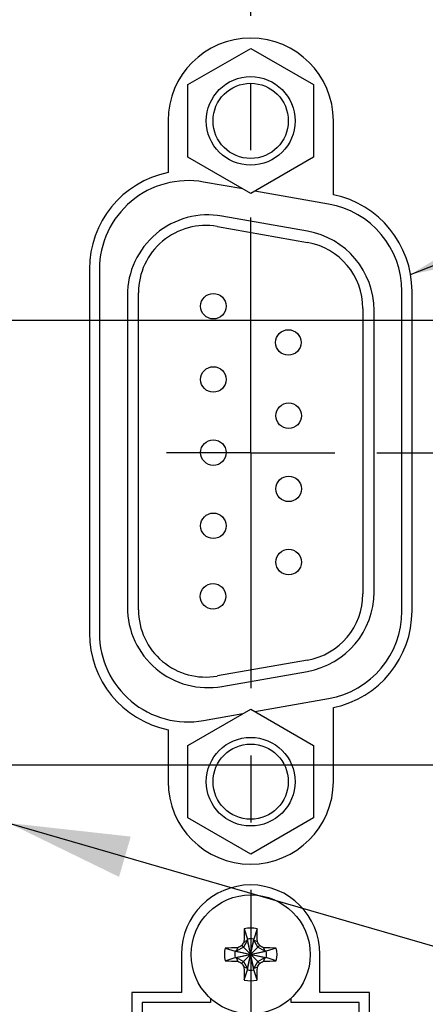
# Model space of a CAD drawing. Header units: inches. Extents: x 0.2 to 16.8, y 0.2 to 10.8.
# Tile 6 of 16: x 10.2 to 10.8, y 5.8 to 7.2. Entities that reach past the tile are written whole.
import ezdxf

# ---------------------------------------------------------------- set-up
doc = ezdxf.new("R2010")
doc.units = ezdxf.units.IN
doc.header["$LTSCALE"] = 0.935
doc.header["$MEASUREMENT"] = 0
doc.linetypes.add('CENTER', pattern=[0.6, 0.375, -0.075, 0.075, -0.075])
doc.layers.get('0').update_dxf_attribs({"linetype": 'CONTINUOUS'})
for name, color, linetype in [('02___PRT_ALL_AXES', 7, 'CONTINUOUS'), ('DETAIL', 7, 'CONTINUOUS'), ('DIMENSIONS', 7, 'CONTINUOUS')]:
    doc.layers.add(name, color=color, linetype=linetype)
doc.styles.get("Standard").update_dxf_attribs({"font": 'txt', "width": 0.8})
doc.dimstyles.new('DIMSTYLE_1', dxfattribs={"dimtxt": 0.125, "dimasz": 0.18, "dimexe": 0.18, "dimexo": 0.0625, "dimgap": 0.09, "dimtad": 0, "dimtih": 1, "dimtoh": 1, "dimdec": 3, "dimzin": 4, "dimdsep": 46, "dimtxsty": 'STANDARD', "dimblk": '_FILLED', "dimblk1": '_FILLED', "dimblk2": '_FILLED', "dimcen": 0.09, "dimadec": 0, "dimazin": 0, "dimtp": 0.01, "dimtm": 0.01, "dimtfac": 1, "dimtdec": 3, "dimtofl": 0, "dimtmove": 0, "dimatfit": 3, "dimldrblk": '_FILLED', "dimfxl": 1, "dimtolj": 1, "dimtzin": 4, "dimarcsym": 0})
doc.dimstyles.get("Standard").update_dxf_attribs({"dimtxt": 0.125, "dimasz": 0.18, "dimexe": 0.18, "dimexo": 0.0625, "dimgap": 0.09, "dimtad": 0, "dimtih": 1, "dimtoh": 1, "dimdec": 3, "dimzin": 4, "dimdsep": 46, "dimtxsty": 'STANDARD', "dimblk": '_FILLED', "dimblk1": '_FILLED', "dimblk2": '_FILLED', "dimcen": 0.09, "dimadec": 0, "dimazin": 0, "dimtol": 1, "dimtp": 0.01, "dimtm": 0.01, "dimtfac": 1, "dimtdec": 3, "dimtofl": 0, "dimtmove": 0, "dimatfit": 3, "dimldrblk": '_FILLED', "dimfxl": 1, "dimtolj": 1, "dimtzin": 4, "dimarcsym": 0})

# ---------------------------------------------------------------- blocks, each defined once
blk = doc.blocks.new('*D6')
at = {"layer": 'DIMENSIONS', "color": 2, "linetype": 'CONTINUOUS'}
blk.add_line((10.0556, 6.1114), (11.6189, 6.1114), dxfattribs=at)
at = {"layer": 'DIMENSIONS', "color": 2, "linetype": 'CONTINUOUS', "insert": (11.6814, 6.1739), "char_height": 0.125, "width": 1.325, "attachment_point": 1, "line_spacing_factor": 0.9}
blk.add_mtext('2.963{\\Ftxt.shx;\\W1.000000;\\H0.125000; }[75.26]', dxfattribs=at)
blk = doc.blocks.new('_FILLED')
at = {"color": 0, "linetype": 'BYBLOCK'}
blk.add_solid([(0, 0), (-1, 0.1736), (-1, -0.1736)], dxfattribs=at)
blk = doc.blocks.new('*D7')
at = {"layer": 'DIMENSIONS', "color": 2, "linetype": 'CONTINUOUS'}
blk.add_line((10.7166, 6.5759), (11.6189, 6.5759), dxfattribs=at)
at = {"layer": 'DIMENSIONS', "color": 2, "linetype": 'CONTINUOUS', "insert": (11.6814, 6.6384), "char_height": 0.125, "width": 1.325, "attachment_point": 1, "line_spacing_factor": 0.9}
blk.add_mtext('3.427{\\Ftxt.shx;\\W1.000000;\\H0.125000; }[87.06]', dxfattribs=at)
blk = doc.blocks.new('*D8')
at = {"layer": 'DIMENSIONS', "color": 2, "linetype": 'CONTINUOUS'}
blk.add_line((10.1636, 6.7734), (11.6189, 6.7734), dxfattribs=at)
at = {"layer": 'DIMENSIONS', "color": 2, "linetype": 'CONTINUOUS', "insert": (11.6814, 6.8359), "char_height": 0.125, "width": 1.325, "attachment_point": 1, "line_spacing_factor": 0.9}
blk.add_mtext('3.625{\\Ftxt.shx;\\W1.000000;\\H0.125000; }[92.07]', dxfattribs=at)
blk = doc.blocks.new('*D9')
at = {"layer": 'DIMENSIONS', "color": 2, "linetype": 'CONTINUOUS'}
blk.add_line((10.7166, 7.4172), (11.6189, 7.4172), dxfattribs=at)
at = {"layer": 'DIMENSIONS', "color": 2, "linetype": 'CONTINUOUS', "insert": (11.6814, 7.4797), "char_height": 0.125, "width": 1.425, "attachment_point": 1, "line_spacing_factor": 0.9}
blk.add_mtext('4.269{\\Ftxt.shx;\\W1.000000;\\H0.125000; }[108.43]', dxfattribs=at)
blk = doc.blocks.new('*D19')
at = {"layer": 'DIMENSIONS', "color": 2, "linetype": 'CONTINUOUS'}
blk.add_line((8.155, 6.413), (8.155, 8.7789), dxfattribs=at)
at = {"layer": 'DIMENSIONS', "color": 2, "linetype": 'CONTINUOUS', "insert": (8.0925, 8.8414), "char_height": 0.125, "width": 1.325, "attachment_point": 1, "rotation": 90, "line_spacing_factor": 0.9}
blk.add_mtext('2.221{\\Ftxt.shx;\\W1.000000;\\H0.125000; }[56.41]', dxfattribs=at)
blk = doc.blocks.new('*D20')
at = {"layer": 'DIMENSIONS', "color": 2, "linetype": 'CONTINUOUS'}
blk.add_line((9.007, 6.961), (9.007, 8.7789), dxfattribs=at)
at = {"layer": 'DIMENSIONS', "color": 2, "linetype": 'CONTINUOUS', "insert": (8.9445, 8.8414), "char_height": 0.125, "width": 1.325, "attachment_point": 1, "rotation": 90, "line_spacing_factor": 0.9}
blk.add_mtext('1.369{\\Ftxt.shx;\\W1.000000;\\H0.125000; }[34.77]', dxfattribs=at)
blk = doc.blocks.new('*D21')
at = {"layer": 'DIMENSIONS', "color": 2, "linetype": 'CONTINUOUS'}
blk.add_line((9.307, 6.961), (9.307, 8.7789), dxfattribs=at)
at = {"layer": 'DIMENSIONS', "color": 2, "linetype": 'CONTINUOUS', "insert": (9.2445, 8.8414), "char_height": 0.125, "width": 1.325, "attachment_point": 1, "rotation": 90, "line_spacing_factor": 0.9}
blk.add_mtext('1.069{\\Ftxt.shx;\\W1.000000;\\H0.125000; }[27.15]', dxfattribs=at)
blk = doc.blocks.new('*D22')
at = {"layer": 'DIMENSIONS', "color": 2, "linetype": 'CONTINUOUS'}
blk.add_line((9.641, 6.961), (9.641, 8.7789), dxfattribs=at)
at = {"layer": 'DIMENSIONS', "color": 2, "linetype": 'CONTINUOUS', "insert": (9.5785, 8.8414), "char_height": 0.125, "width": 1.225, "attachment_point": 1, "rotation": 90, "line_spacing_factor": 0.9}
blk.add_mtext('.735{\\Ftxt.shx;\\W1.000000;\\H0.125000; }[18.67]', dxfattribs=at)
blk = doc.blocks.new('*D23')
at = {"layer": 'DIMENSIONS', "color": 2, "linetype": 'CONTINUOUS'}
blk.add_line((9.976, 6.961), (9.976, 8.7789), dxfattribs=at)
at = {"layer": 'DIMENSIONS', "color": 2, "linetype": 'CONTINUOUS', "insert": (9.9135, 8.8414), "char_height": 0.125, "width": 1.225, "attachment_point": 1, "rotation": 90, "line_spacing_factor": 0.9}
blk.add_mtext('.400{\\Ftxt.shx;\\W1.000000;\\H0.125000; }[10.16]', dxfattribs=at)
blk = doc.blocks.new('*D26')
at = {"layer": 'DIMENSIONS', "color": 2, "linetype": 'CONTINUOUS'}
for p, q in [((9.868, 5.9238), (9.868, 2.5251)), ((9.868, 2.5251), (9.7268, 2.4575)), ((9.7268, 2.4575), (9.7268, 2.266))]:
    blk.add_line(p, q, dxfattribs=at)
at = {"layer": 'DIMENSIONS', "color": 2, "linetype": 'CONTINUOUS', "insert": (9.6643, 2.2035), "char_height": 0.125, "width": 1.125, "attachment_point": 3, "rotation": 90, "line_spacing_factor": 0.9}
blk.add_mtext('.508{\\Ftxt.shx;\\W1.000000;\\H0.125000; }[12.9]', dxfattribs=at)

msp = doc.modelspace()

# ---------------------------------------------------------------- linework, layer by layer
at = {"color": 7, "linetype": 'CONTINUOUS'}
for p, q in [((10.4355, 7.1242), (10.529, 7.1782)), ((10.529, 7.1782), (10.6225, 7.1242)), ((10.4355, 7.0162), (10.4355, 7.1242)), ((10.6225, 7.1242), (10.6225, 7.0162)), ((10.406, 7.0704), (10.406, 6.9933)), ((10.652, 6.9603), (10.652, 7.0704)), ((10.529, 6.9622), (10.4355, 7.0162)), ((10.6225, 7.0162), (10.529, 6.9622)), ((10.5175, 6.9689), (10.4589, 6.9792)), ((10.6449, 6.9464), (10.5351, 6.9658)), ((10.6133, 6.906), (10.4863, 6.9284)), ((10.4794, 6.9129), (10.6134, 6.8892)), ((10.289, 6.8494), (10.289, 6.3074)), ((10.304, 6.8492), (10.304, 6.3072)), ((10.3455, 6.8102), (10.3455, 6.3462)), ((10.362, 6.342), (10.362, 6.8144)), ((10.754, 6.34), (10.754, 6.8164)), ((10.769, 6.3404), (10.769, 6.8164)), ((10.696, 6.7907), (10.696, 6.3657)), ((10.7125, 6.3686), (10.7125, 6.7878)), ((10.6134, 6.2672), (10.4794, 6.2436)), ((10.4863, 6.228), (10.6133, 6.2504)), ((10.5351, 6.1906), (10.6449, 6.21)), ((10.4355, 6.1402), (10.529, 6.1942)), ((10.4589, 6.1772), (10.5175, 6.1875)), ((10.529, 6.1942), (10.6225, 6.1402)), ((10.652, 6.0864), (10.652, 6.1965)), ((10.406, 6.1635), (10.406, 6.0864)), ((10.4355, 6.0322), (10.4355, 6.1402)), ((10.6225, 6.1402), (10.6225, 6.0322)), ((10.529, 5.9782), (10.4355, 6.0322)), ((10.6225, 6.0322), (10.529, 5.9782)), ((10.5195, 5.8669), (10.5243, 5.8519)), ((10.5384, 5.8669), (10.5337, 5.8519)), ((10.5243, 5.8059), (10.5337, 5.8519)), ((10.5243, 5.8519), (10.5243, 5.85)), ((10.5337, 5.8059), (10.5243, 5.8519)), ((10.5337, 5.85), (10.5337, 5.8519)), ((10.491, 5.8384), (10.506, 5.8336)), ((10.5183, 5.8396), (10.5079, 5.8336)), ((10.5079, 5.8336), (10.5101, 5.8389)), ((10.5157, 5.8157), (10.5422, 5.8422)), ((10.5157, 5.8422), (10.5422, 5.8157)), ((10.5243, 5.85), (10.5183, 5.8396)), ((10.519, 5.8478), (10.5243, 5.85)), ((10.5243, 5.8078), (10.5337, 5.85)), ((10.5337, 5.8078), (10.5243, 5.85)), ((10.5389, 5.8478), (10.5337, 5.85)), ((10.5397, 5.8396), (10.5337, 5.85)), ((10.5501, 5.8336), (10.5397, 5.8396)), ((10.5479, 5.8389), (10.5501, 5.8336)), ((10.567, 5.8384), (10.552, 5.8336)), ((10.426, 5.8294), (10.426, 5.7724)), ((10.491, 5.8195), (10.506, 5.8242)), ((10.506, 5.8242), (10.552, 5.8336)), ((10.5079, 5.8336), (10.506, 5.8336)), ((10.506, 5.8336), (10.552, 5.8242)), ((10.506, 5.8242), (10.5079, 5.8242)), ((10.5079, 5.8242), (10.5501, 5.8336)), ((10.5079, 5.8336), (10.5501, 5.8242)), ((10.5079, 5.8242), (10.5183, 5.8182)), ((10.5101, 5.819), (10.5079, 5.8242)), ((10.5397, 5.8182), (10.5501, 5.8242)), ((10.5501, 5.8242), (10.5479, 5.819)), ((10.552, 5.8336), (10.5501, 5.8336)), ((10.5501, 5.8242), (10.552, 5.8242)), ((10.567, 5.8195), (10.552, 5.8242)), ((10.632, 5.7724), (10.632, 5.8294)), ((10.5183, 5.8182), (10.5243, 5.8078)), ((10.5243, 5.8078), (10.519, 5.81)), ((10.5243, 5.8078), (10.5243, 5.8059)), ((10.5337, 5.8078), (10.5397, 5.8182)), ((10.5389, 5.81), (10.5337, 5.8078)), ((10.5337, 5.8059), (10.5337, 5.8078)), ((10.5195, 5.7909), (10.5243, 5.8059)), ((10.5384, 5.7909), (10.5337, 5.8059)), ((10.426, 5.7724), (10.352, 5.7724)), ((10.352, 5.7724), (10.352, 4.4044)), ((10.469, 5.7637), (10.469, 5.7572)), ((10.589, 5.7572), (10.589, 5.7637)), ((10.706, 5.7724), (10.632, 5.7724)), ((10.706, 4.4044), (10.706, 5.7724)), ((10.469, 5.7572), (10.3675, 5.7572)), ((10.3675, 5.7572), (10.3675, 4.4202)), ((10.6905, 5.7572), (10.589, 5.7572)), ((10.6905, 4.4202), (10.6905, 5.7572))]:
    msp.add_line(p, q, dxfattribs=at)
for centre, radius in [((10.529, 7.0702), 0.066), ((10.529, 7.0702), 0.056), ((10.4735, 6.7942), 0.019), ((10.585, 6.7402), 0.019), ((10.4735, 6.6852), 0.019), ((10.5855, 6.6312), 0.019), ((10.4735, 6.5762), 0.019), ((10.5855, 6.5222), 0.019), ((10.4735, 6.4672), 0.019), ((10.5855, 6.4132), 0.019), ((10.473, 6.3622), 0.019), ((10.529, 6.0862), 0.066), ((10.529, 6.0862), 0.056), ((10.529, 5.8289), 0.0886)]:
    msp.add_circle(centre, radius, dxfattribs=at)
for centre, radius, start, end in [((10.529, 7.0704), 0.123, 0, 180), ((10.436, 6.8494), 0.147, 101.7757, 180), ((10.436, 6.8492), 0.132, 80, 180), ((10.622, 6.8164), 0.147, 0, 78.2243), ((10.622, 6.8164), 0.132, 0, 80), ((10.4655, 6.8102), 0.12, 80, 180), ((10.462, 6.8144), 0.1, 80, 180), ((10.5925, 6.7878), 0.12, 0, 80), ((10.596, 6.7907), 0.1, 0, 80), ((10.5925, 6.3686), 0.12, 280, 360), ((10.596, 6.3657), 0.1, 280, 360), ((10.4655, 6.3462), 0.12, 180, 280), ((10.462, 6.342), 0.1, 180, 280), ((10.622, 6.34), 0.132, 280, 360), ((10.622, 6.3404), 0.147, 281.7757, 360), ((10.436, 6.3074), 0.147, 180, 258.2243), ((10.436, 6.3072), 0.132, 180, 280), ((10.529, 6.0864), 0.123, 180, 360), ((10.529, 5.8294), 0.103, 0, 180), ((11.5641, 5.8303), 1.0452, 177.9927, 179.0406), ((10.529, 5.8289), 0.0392, 76.0423, 103.9577), ((9.4939, 5.8303), 1.0452, 0.9594, 2.0073), ((10.529, 5.8289), 0.0235, 78.4043, 101.5957), ((10.529, 5.8289), 0.0392, 166.0423, 193.9577), ((10.5276, 4.7938), 1.0452, 90.9594, 92.0073), ((11.3759, 4.362), 1.7119, 120.161, 120.3803), ((11.9984, 4.9806), 1.7148, 149.6199, 149.8389), ((9.0621, 4.982), 1.7119, 30.161, 30.3803), ((9.6807, 4.3595), 1.7148, 59.6199, 59.8389), ((10.5304, 4.7938), 1.0452, 87.9927, 89.0406), ((10.529, 5.8289), 0.0392, 346.0423, 13.9577), ((10.529, 5.8289), 0.0235, 168.4043, 191.5957), ((10.529, 5.8289), 0.0235, 348.4043, 11.5957), ((10.5276, 6.864), 1.0452, 267.9927, 269.0406), ((11.3773, 7.2983), 1.7148, 239.6199, 239.8389), ((11.9959, 6.6758), 1.7119, 210.161, 210.3803), ((11.5641, 5.8275), 1.0452, 180.9594, 182.0073), ((9.4939, 5.8275), 1.0452, 357.9927, 359.0406), ((9.0596, 6.6772), 1.7148, 329.6199, 329.8389), ((9.6821, 7.2958), 1.7119, 300.161, 300.3803), ((10.5304, 6.864), 1.0452, 270.9594, 272.0073), ((10.529, 5.8289), 0.0235, 258.4043, 281.5957), ((10.529, 5.8289), 0.0392, 256.0423, 283.9577)]:
    msp.add_arc(centre, radius, start, end, dxfattribs=at)
at = {"layer": '02___PRT_ALL_AXES', "color": 7, "linetype": 'CENTER'}
for q in [(10.529, 7.2921), (10.4039, 6.5759), (10.6541, 6.5759), (10.529, 5.2024)]:
    msp.add_line((10.529, 6.5759), q, dxfattribs=at)

# ---------------------------------------------------------------- dimensions: what is measured, and where the dimension line sits
at = {"layer": 'DIMENSIONS', "color": 2, "linetype": 'CONTINUOUS'}
for feature_location, offset, dtype, origin, picture, middle in [((8.155, 6.413), (0, 2.3659), 1, (10.376, 6.3505), '*D19', (8.155, 9.5039)), ((9.007, 6.961), (0, 1.8179), 1, (10.376, 6.8985), '*D20', (9.007, 9.5039)), ((9.307, 6.961), (0, 1.8179), 1, (10.376, 6.8985), '*D21', (9.307, 9.5039)), ((9.641, 6.961), (0, 1.8179), 1, (10.376, 6.8985), '*D22', (9.641, 9.4539)), ((9.976, 6.961), (0, 1.8179), 1, (10.376, 6.8985), '*D23', (9.976, 9.4539)), ((10.7166, 7.4172), (0.9023, 0), 0, (10.6541, 3.1485), '*D9', (12.3939, 7.4172)), ((10.1636, 6.7734), (1.4553, 0), 0, (10.1011, 3.1485), '*D8', (12.3439, 6.7734)), ((10.7166, 6.5759), (0.9023, 0), 0, (10.6541, 3.1485), '*D7', (12.3439, 6.5759)), ((10.0556, 6.1114), (1.5633, 0), 0, (9.9931, 3.1485), '*D6', (12.3439, 6.1114)), ((9.8679904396, 5.9238042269), (-0.1411681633, -3.65781), 0, (10.3759904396, 5.9863042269), '*D26', (9.8388406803, 1.417495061))]:
    dim = msp.add_ordinate_dim(feature_location=feature_location, offset=offset, dtype=dtype, origin=origin, dimstyle='DIMSTYLE_1', dxfattribs=at)
    dim.commit()
    dim.dimension.update_dxf_attribs({"geometry": picture, "text_midpoint": middle})

# ---------------------------------------------------------------- leaders
at = {"layer": 'DETAIL', "color": 2, "linetype": 'CONTINUOUS'}
for points in [[(10.7669, 6.8414), (11.4539, 7.1164), (11.6339, 7.1164)], [(10.169, 6.0246), (11.4458, 5.6541), (11.6258, 5.6541)]]:
    msp.add_leader(points, dimstyle='STANDARD', override={"dimtad": 0}, dxfattribs=at)

doc.saveas('drawing.dxf')
